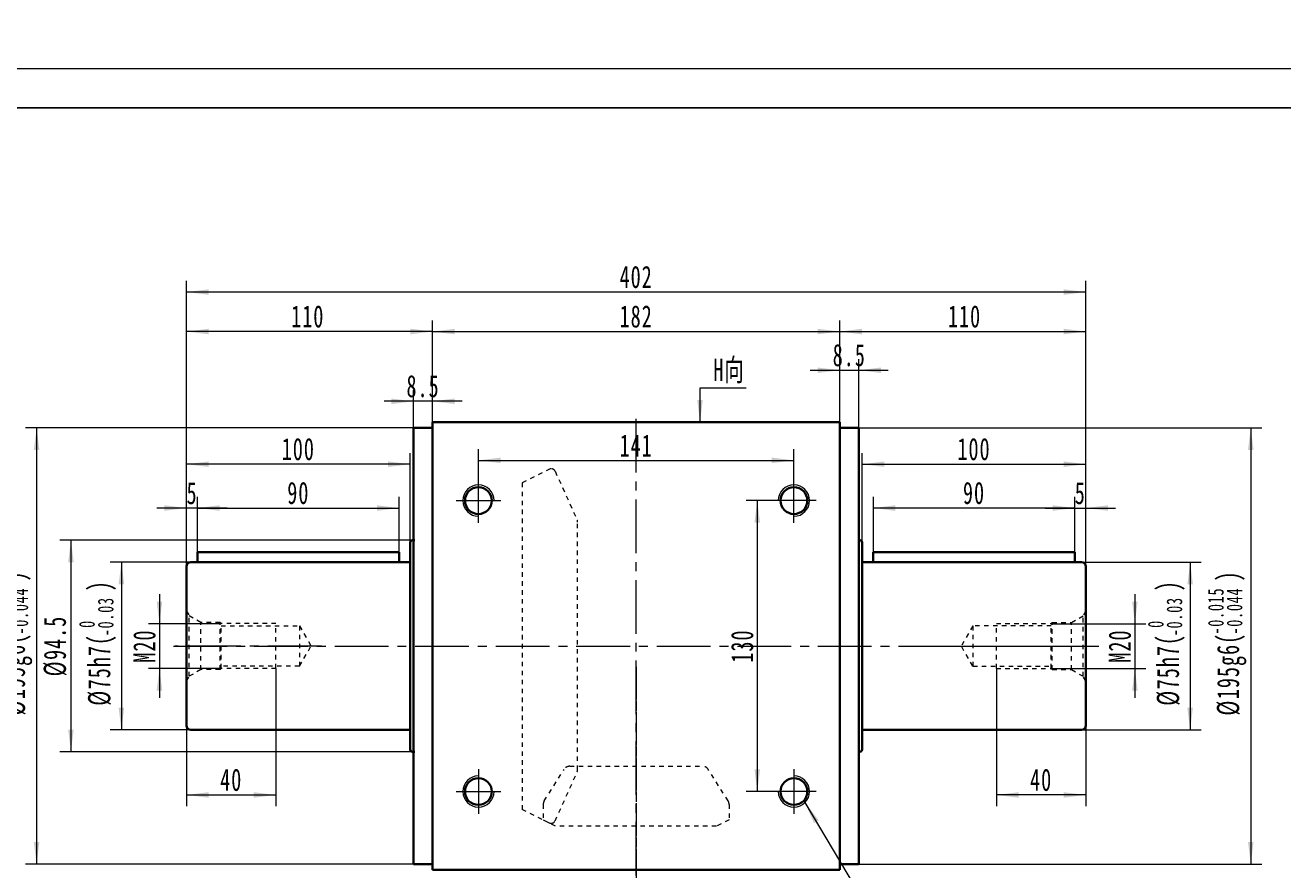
# Model space of a CAD drawing. Header units: millimetres. Extents: x 1889 to 3342, y -194 to 853.
# Tile 4 of 5: x 2180 to 2742, y 475 to 853. Entities that reach past the tile are written whole.
import ezdxf

# ---------------------------------------------------------------- set-up
doc = ezdxf.new("R2010")
doc.units = ezdxf.units.MM
doc.header["$LTSCALE"] = 2
for name, pattern in [('CENTER', [10.16, 6.35, -1.27, 1.27, -1.27]), ('点画线', [18, 12, -2, 2, -2]), ('虚线', [2, 1, -1])]:
    doc.linetypes.add(name, pattern=pattern)
doc.layers.get('0').update_dxf_attribs({"lineweight": 18})
for name, color, linetype, lineweight in [('3中心线层', 1, 'CENTER', 18), ('中心线层', 1, '点画线', 18), ('图框_外框线', 7, 'Continuous', 18), ('尺寸线层', 3, 'Continuous', 18), ('粗实线层', 7, 'Continuous', 35), ('虚线层', 6, '虚线', 18)]:
    doc.layers.add(name, color=color, linetype=linetype, lineweight=lineweight)
doc.styles.add('标准', font='txt', dxfattribs={"width": 0.667})
doc.dimstyles.new('a4-1-1.5', dxfattribs={"dimtxt": 4.5, "dimasz": 4.5, "dimexe": 2.25, "dimexo": 0, "dimgap": 0.75, "dimtad": 1, "dimdec": 3, "dimdsep": 46, "dimtxsty": '标准', "dimblk": '_CAXARROW', "dimcen": 0, "dimdle": 9, "dimazin": 2, "dimtfac": 0.707107, "dimtdec": 3, "dimtix": 1, "dimtmove": 2, "dimatfit": 3, "dimfxl": 0, "dimfrac": 2, "dimtolj": 1, "dimarcsym": 0})

# ---------------------------------------------------------------- blocks, each defined once
blk = doc.blocks.new('*X10')
at = {"layer": '尺寸线层', "linetype": 'Continuous'}
for points in [[(2382.85, 658.15), (2392.75, 659.39), (2392.75, 656.91)], [(2523.85, 658.15), (2513.95, 659.39), (2513.95, 656.91)]]:
    blk.add_hatch(color=0, dxfattribs=at).paths.add_polyline_path(points, flags=0)
at = {"layer": '尺寸线层', "color": 0, "linetype": 'Continuous'}
for p, q in [((2382.85, 650.17), (2382.85, 663.1)), ((2382.85, 658.15), (2523.85, 658.15)), ((2523.85, 650.17), (2523.85, 663.1))]:
    blk.add_line(p, q, dxfattribs=at)
at = {"layer": '尺寸线层', "color": 0, "insert": (2453.35, 664.77), "char_height": 9.9, "width": 27.0051, "attachment_point": 5, "line_spacing_factor": 1.15057, "style": '标准'}
blk.add_mtext('\\T1.1;141', dxfattribs=at)
blk = doc.blocks.new('_CAXARROW')
blk.add_hatch(color=0).paths.add_polyline_path([(0, 0), (-1, 0.125), (-1, -0.125)], flags=0)
blk = doc.blocks.new('*X11')
at = {"layer": '尺寸线层', "linetype": 'Continuous'}
for points in [[(2507.47, 640.17), (2508.7, 630.27), (2506.23, 630.27)], [(2507.47, 510.17), (2508.7, 520.07), (2506.23, 520.07)]]:
    blk.add_hatch(color=0, dxfattribs=at).paths.add_polyline_path(points, flags=0)
at = {"layer": '尺寸线层', "color": 0, "linetype": 'Continuous'}
for p, q in [((2513.85, 640.17), (2502.52, 640.17)), ((2507.47, 640.17), (2507.47, 510.17)), ((2513.85, 510.17), (2502.52, 510.17))]:
    blk.add_line(p, q, dxfattribs=at)
at = {"layer": '尺寸线层', "color": 0, "insert": (2500.76, 575.17), "char_height": 9.9, "width": 29.5115, "attachment_point": 5, "rotation": 90, "line_spacing_factor": 1.15057, "style": '标准'}
blk.add_mtext('\\T1.1;130', dxfattribs=at)
blk = doc.blocks.new('*X13')
at = {"layer": '尺寸线层', "color": 0, "char_height": 9.9, "attachment_point": 1, "rotation": 90, "line_spacing_factor": 1.15057, "style": '标准'}
for s, insert, width in [('\\T1.1;)', (2208.38, 599.64), 213.2903), ('\\T1.1;{\\H0.707107x;-0.03}', (2212.71, 579.53), 71.7195), ('\\T1.1;%%C75h7(', (2208.38, 548.51), 213.2903), ('\\T1.1;{\\H0.707107x;0}', (2204.35, 583.29), 71.7195)]:
    blk.add_mtext(s, dxfattribs=dict(at, insert=insert, width=width))
blk = doc.blocks.new('*X12')
at = {"layer": '尺寸线层', "linetype": 'Continuous'}
for points in [[(2223.26, 612.67), (2224.49, 602.77), (2222.02, 602.77)], [(2223.26, 537.67), (2224.49, 547.57), (2222.02, 547.57)]]:
    blk.add_hatch(color=0, dxfattribs=at).paths.add_polyline_path(points, flags=0)
at = {"layer": '尺寸线层', "color": 0, "linetype": 'Continuous'}
for p, q in [((2254.35, 612.67), (2218.31, 612.67)), ((2223.26, 612.67), (2223.26, 537.67)), ((2254.45, 537.67), (2218.31, 537.67))]:
    blk.add_line(p, q, dxfattribs=at)
at = {"layer": '尺寸线层', "color": 0}
blk.add_blockref('*X13', (0, 0), dxfattribs=at)
blk = doc.blocks.new('*X14')
at = {"layer": '尺寸线层', "linetype": 'Continuous'}
for points in [[(2200.71, 622.42), (2201.95, 612.52), (2199.47, 612.52)], [(2200.71, 527.92), (2201.95, 537.82), (2199.47, 537.82)]]:
    blk.add_hatch(color=0, dxfattribs=at).paths.add_polyline_path(points, flags=0)
at = {"layer": '尺寸线层', "color": 0, "linetype": 'Continuous'}
for p, q in [((2353.35, 622.42), (2195.76, 622.42)), ((2200.71, 622.42), (2200.71, 527.92)), ((2353.35, 527.92), (2195.76, 527.92))]:
    blk.add_line(p, q, dxfattribs=at)
at = {"layer": '尺寸线层', "color": 0, "insert": (2193.72, 575.17), "char_height": 9.9, "width": 52.0372, "attachment_point": 5, "rotation": 90, "line_spacing_factor": 1.15057, "style": '标准'}
blk.add_mtext('\\T1.1;%%C94.5', dxfattribs=at)
blk = doc.blocks.new('*X16')
at = {"layer": '尺寸线层', "color": 0, "char_height": 9.9, "attachment_point": 1, "rotation": 90, "line_spacing_factor": 1.15057, "style": '标准'}
for s, insert, width in [('\\T1.1;)', (2170.25, 604.04), 248.5608), ('\\T1.1;{\\H0.707107x;-0.044}', (2174.58, 580.29), 86.3291), ('\\T1.1;{\\H0.707107x;-0.015}', (2166.22, 580.29), 86.3291), ('\\T1.1;%%C195g6(', (2170.25, 544.1), 248.5608)]:
    blk.add_mtext(s, dxfattribs=dict(at, insert=insert, width=width))
blk = doc.blocks.new('*X15')
at = {"layer": '尺寸线层', "linetype": 'Continuous'}
for points in [[(2185.36, 672.67), (2186.6, 662.77), (2184.12, 662.77)], [(2185.36, 477.67), (2186.6, 487.57), (2184.12, 487.57)]]:
    blk.add_hatch(color=0, dxfattribs=at).paths.add_polyline_path(points, flags=0)
at = {"layer": '尺寸线层', "color": 0, "linetype": 'Continuous'}
for p, q in [((2353.85, 672.67), (2180.41, 672.67)), ((2185.36, 672.67), (2185.36, 477.67)), ((2353.85, 477.67), (2180.41, 477.67))]:
    blk.add_line(p, q, dxfattribs=at)
at = {"layer": '尺寸线层', "color": 0}
blk.add_blockref('*X16', (0, 0), dxfattribs=at)
blk = doc.blocks.new('*X17')
at = {"layer": '尺寸线层', "linetype": 'Continuous'}
for points in [[(2362.35, 715.7), (2372.25, 716.94), (2372.25, 714.47)], [(2544.35, 715.7), (2534.45, 716.94), (2534.45, 714.47)]]:
    blk.add_hatch(color=0, dxfattribs=at).paths.add_polyline_path(points, flags=0)
at = {"layer": '尺寸线层', "color": 0, "linetype": 'Continuous'}
for p, q in [((2362.35, 675.17), (2362.35, 720.65)), ((2544.35, 675.17), (2544.35, 720.65)), ((2362.35, 715.7), (2544.35, 715.7))]:
    blk.add_line(p, q, dxfattribs=at)
at = {"layer": '尺寸线层', "color": 0, "insert": (2453.35, 722.41), "char_height": 9.9, "width": 29.4209, "attachment_point": 5, "line_spacing_factor": 1.15057, "style": '标准'}
blk.add_mtext('\\T1.1;182', dxfattribs=at)
blk = doc.blocks.new('*X18')
at = {"layer": '尺寸线层', "linetype": 'Continuous'}
for points in [[(2252.35, 733.34), (2262.25, 732.1), (2262.25, 734.57)], [(2654.35, 733.34), (2644.45, 732.1), (2644.45, 734.57)]]:
    blk.add_hatch(color=0, dxfattribs=at).paths.add_polyline_path(points, flags=0)
at = {"layer": '尺寸线层', "color": 0, "linetype": 'Continuous'}
for p, q in [((2252.35, 610.67), (2252.35, 738.29)), ((2654.35, 610.67), (2654.35, 738.29)), ((2654.35, 733.34), (2252.35, 733.34))]:
    blk.add_line(p, q, dxfattribs=at)
at = {"layer": '尺寸线层', "color": 0, "insert": (2453.35, 740.04), "char_height": 9.9, "width": 31.1925, "attachment_point": 5, "line_spacing_factor": 1.15057, "style": '标准'}
blk.add_mtext('\\T1.1;402', dxfattribs=at)
blk = doc.blocks.new('*X19')
at = {"layer": '尺寸线层', "linetype": 'Continuous'}
for points in [[(2252.35, 715.7), (2262.25, 714.47), (2262.25, 716.94)], [(2362.35, 715.7), (2352.45, 714.47), (2352.45, 716.94)]]:
    blk.add_hatch(color=0, dxfattribs=at).paths.add_polyline_path(points, flags=0)
at = {"layer": '尺寸线层', "color": 0, "linetype": 'Continuous'}
for p, q in [((2252.35, 610.68), (2252.35, 720.65)), ((2362.35, 675.17), (2362.35, 720.65)), ((2362.35, 715.7), (2252.35, 715.7))]:
    blk.add_line(p, q, dxfattribs=at)
at = {"layer": '尺寸线层', "color": 0, "insert": (2306.57, 722.41), "char_height": 9.9, "width": 29.5115, "attachment_point": 5, "line_spacing_factor": 1.15057, "style": '标准'}
blk.add_mtext('\\T1.1;110', dxfattribs=at)
blk = doc.blocks.new('*X20')
at = {"layer": '尺寸线层', "linetype": 'Continuous'}
for points in [[(2353.85, 684.53), (2343.95, 683.3), (2343.95, 685.77)], [(2362.35, 684.53), (2372.25, 683.3), (2372.25, 685.77)]]:
    blk.add_hatch(color=0, dxfattribs=at).paths.add_polyline_path(points, flags=0)
at = {"layer": '尺寸线层', "color": 0, "linetype": 'Continuous'}
for p, q in [((2353.85, 672.67), (2353.85, 689.48)), ((2362.35, 675.17), (2362.35, 689.48)), ((2375.55, 684.53), (2340.65, 684.53))]:
    blk.add_line(p, q, dxfattribs=at)
at = {"layer": '尺寸线层', "color": 0, "insert": (2358.1, 691.24), "char_height": 9.9, "width": 25.7871, "attachment_point": 5, "line_spacing_factor": 1.15057, "style": '标准'}
blk.add_mtext('\\T1.1;8.5', dxfattribs=at)
blk = doc.blocks.new('*X21')
at = {"layer": '尺寸线层', "linetype": 'Continuous'}
blk.add_hatch(color=0, dxfattribs=at).paths.add_polyline_path([(-48.59, 72.53), (-42.47, 64.65), (-44.6, 63.39)], flags=0)
at = {"layer": '尺寸线层', "color": 0, "linetype": 'Continuous'}
blk.add_line((-48.59, 72.53), (-5.5, 0), dxfattribs=at)
at = {"layer": '尺寸线层', "color": 0}
for p, q in [((0, 21.63), (87.95, 21.63)), ((0, 0), (0, 21.63)), ((-5.5, 0), (0, 0)), ((0, 0), (87.95, 0))]:
    blk.add_line(p, q, dxfattribs=at)
at = {"layer": '尺寸线层', "color": 0, "insert": (4.95, 1.98), "char_height": 9.9, "width": 166.0005, "attachment_point": 7, "line_spacing_factor": 1.15057, "style": '标准'}
blk.add_mtext('\\T1.1;4-M14x20\\P反面，H向孔位一致', dxfattribs=at)
blk = doc.blocks.new('*X22')
at = {"layer": '尺寸线层', "linetype": 'Continuous'}
blk.add_hatch(color=0, dxfattribs=at).paths.add_polyline_path([(-1.02, -15.43), (-2.26, -5.53), (0.22, -5.53)], flags=0)
at = {"layer": '尺寸线层', "color": 0, "linetype": 'Continuous'}
blk.add_line((-1.02, -15.43), (-1.02, 0), dxfattribs=at)
at = {"layer": '尺寸线层', "color": 0}
for p, q in [((-1.02, 0), (0, 0)), ((0, 0), (19.53, 0)), ((0, 0), (0, 0))]:
    blk.add_line(p, q, dxfattribs=at)
at = {"layer": '尺寸线层', "color": 0, "insert": (4.95, 1.98), "char_height": 9.9, "width": 29.1602, "attachment_point": 7, "line_spacing_factor": 1.15057, "style": '标准'}
blk.add_mtext('\\T1.1;H向', dxfattribs=at)
blk = doc.blocks.new('*X27')
at = {"layer": '尺寸线层', "linetype": 'Continuous'}
for points in [[(2544.35, 698.39), (2534.45, 699.63), (2534.45, 697.16)], [(2552.85, 698.39), (2562.75, 699.63), (2562.75, 697.16)]]:
    blk.add_hatch(color=0, dxfattribs=at).paths.add_polyline_path(points, flags=0)
at = {"layer": '尺寸线层', "color": 0, "linetype": 'Continuous'}
for p, q in [((2544.35, 675.17), (2544.35, 703.34)), ((2552.85, 672.67), (2552.85, 703.34)), ((2531.15, 698.39), (2566.05, 698.39))]:
    blk.add_line(p, q, dxfattribs=at)
at = {"layer": '尺寸线层', "color": 0, "insert": (2548.6, 705.1), "char_height": 9.9, "width": 25.7871, "attachment_point": 5, "line_spacing_factor": 1.15057, "style": '标准'}
blk.add_mtext('\\T1.1;8.5', dxfattribs=at)
blk = doc.blocks.new('*X28')
at = {"layer": '尺寸线层', "linetype": 'Continuous'}
for points in [[(2252.35, 636.83), (2242.45, 635.59), (2242.45, 638.07)], [(2257.35, 636.83), (2267.25, 635.59), (2267.25, 638.07)]]:
    blk.add_hatch(color=0, dxfattribs=at).paths.add_polyline_path(points, flags=0)
at = {"layer": '尺寸线层', "color": 0, "linetype": 'Continuous'}
for p, q in [((2252.35, 610.67), (2252.35, 641.78)), ((2257.35, 617.17), (2257.35, 641.78)), ((2270.55, 636.83), (2239.15, 636.83))]:
    blk.add_line(p, q, dxfattribs=at)
at = {"layer": '尺寸线层', "color": 0, "insert": (2254.85, 643.45), "char_height": 9.9, "width": 19.8, "attachment_point": 5, "line_spacing_factor": 1.15057, "style": '标准'}
blk.add_mtext('\\T1.1;5', dxfattribs=at)
blk = doc.blocks.new('*X29')
at = {"layer": '尺寸线层', "linetype": 'Continuous'}
for points in [[(2257.35, 636.83), (2267.25, 638.07), (2267.25, 635.59)], [(2347.35, 636.83), (2337.45, 638.07), (2337.45, 635.59)]]:
    blk.add_hatch(color=0, dxfattribs=at).paths.add_polyline_path(points, flags=0)
at = {"layer": '尺寸线层', "color": 0, "linetype": 'Continuous'}
for p, q in [((2257.35, 617.17), (2257.35, 641.78)), ((2347.35, 617.17), (2347.35, 641.78)), ((2257.35, 636.83), (2347.35, 636.83))]:
    blk.add_line(p, q, dxfattribs=at)
at = {"layer": '尺寸线层', "color": 0, "insert": (2302.35, 643.53), "char_height": 9.9, "width": 19.8, "attachment_point": 5, "line_spacing_factor": 1.15057, "style": '标准'}
blk.add_mtext('\\T1.1;90', dxfattribs=at)
blk = doc.blocks.new('*X30')
at = {"layer": '尺寸线层', "linetype": 'Continuous'}
for points in [[(2252.35, 656.42), (2262.25, 655.19), (2262.25, 657.66)], [(2352.35, 656.42), (2342.45, 655.19), (2342.45, 657.66)]]:
    blk.add_hatch(color=0, dxfattribs=at).paths.add_polyline_path(points, flags=0)
at = {"layer": '尺寸线层', "color": 0, "linetype": 'Continuous'}
for p, q in [((2252.35, 610.67), (2252.35, 661.37)), ((2352.35, 621.42), (2352.35, 661.37)), ((2352.35, 656.42), (2252.35, 656.42))]:
    blk.add_line(p, q, dxfattribs=at)
at = {"layer": '尺寸线层', "color": 0, "insert": (2302.35, 663.13), "char_height": 9.9, "width": 29.5115, "attachment_point": 5, "line_spacing_factor": 1.15057, "style": '标准'}
blk.add_mtext('\\T1.1;100', dxfattribs=at)
blk = doc.blocks.new('2344fdffg')
at = {"layer": '中心线层', "linetype": '点画线', "lineweight": 18}
blk.add_line((60.33, 0), (-5.25, 0), dxfattribs=at)
at = {"layer": '虚线层'}
for p, q in [((0, -15.65), (0, 15.65)), ((0, 15.65), (1.26, 13.47)), ((6.4, 10.5), (1.26, 13.47)), ((1.26, -13.47), (1.26, 13.47)), ((15, 10.5), (6.4, 10.5)), ((6.4, -10.5), (6.4, 10.5)), ((15.5, 10), (15, 10.5)), ((15, -10.5), (15, 10.5)), ((40, 10), (15.5, 10)), ((15.5, -10), (15.5, 10)), ((15.5, 9), (50.5, 9)), ((40, -10), (40, 10)), ((50.5, 9), (50.5, -9)), ((50.5, 9), (55.7, 0)), ((50.5, -9), (55.7, 0)), ((6.4, -10.5), (1.26, -13.47)), ((15, -10.5), (6.4, -10.5)), ((15.5, -10), (15, -10.5)), ((50.5, -9), (15.5, -9)), ((40, -10), (15.5, -10)), ((0, -15.65), (1.26, -13.47))]:
    blk.add_line(p, q, dxfattribs=at)
blk = doc.blocks.new('*X32')
at = {"layer": '尺寸线层', "linetype": 'Continuous'}
for points in [[(2240.27, 585.17), (2241.51, 595.07), (2239.03, 595.07)], [(2240.27, 565.17), (2241.51, 555.27), (2239.03, 555.27)]]:
    blk.add_hatch(color=0, dxfattribs=at).paths.add_polyline_path(points, flags=0)
at = {"layer": '尺寸线层', "color": 0, "linetype": 'Continuous'}
for p, q in [((2240.27, 598.37), (2240.27, 551.97)), ((2267.85, 585.17), (2235.32, 585.17)), ((2267.85, 565.17), (2235.32, 565.17))]:
    blk.add_line(p, q, dxfattribs=at)
at = {"layer": '尺寸线层', "color": 0, "insert": (2233.57, 575.17), "char_height": 9.9, "width": 35.2592, "attachment_point": 5, "rotation": 90, "line_spacing_factor": 1.15057, "style": '标准'}
blk.add_mtext('\\T1.1;M20', dxfattribs=at)
blk = doc.blocks.new('*X33')
at = {"layer": '尺寸线层', "linetype": 'Continuous'}
for points in [[(2252.35, 508.64), (2262.25, 509.88), (2262.25, 507.41)], [(2292.35, 508.64), (2282.45, 509.88), (2282.45, 507.41)]]:
    blk.add_hatch(color=0, dxfattribs=at).paths.add_polyline_path(points, flags=0)
at = {"layer": '尺寸线层', "color": 0, "linetype": 'Continuous'}
for p, q in [((2292.35, 565.17), (2292.35, 503.69)), ((2252.35, 539.67), (2252.35, 503.69)), ((2252.35, 508.64), (2292.35, 508.64))]:
    blk.add_line(p, q, dxfattribs=at)
at = {"layer": '尺寸线层', "color": 0, "insert": (2272.35, 515.35), "char_height": 9.9, "width": 20.2115, "attachment_point": 5, "line_spacing_factor": 1.15057, "style": '标准'}
blk.add_mtext('\\T1.1;40', dxfattribs=at)
blk = doc.blocks.new('*X34')
at = {"layer": '尺寸线层', "linetype": 'Continuous'}
for points in [[(2559.35, 636.83), (2569.25, 635.59), (2569.25, 638.07)], [(2649.35, 636.83), (2639.45, 635.59), (2639.45, 638.07)]]:
    blk.add_hatch(color=0, dxfattribs=at).paths.add_polyline_path(points, flags=0)
at = {"layer": '尺寸线层', "color": 0, "linetype": 'Continuous'}
for p, q in [((2559.35, 617.17), (2559.35, 641.78)), ((2649.35, 617.17), (2649.35, 641.78)), ((2649.35, 636.83), (2559.35, 636.83))]:
    blk.add_line(p, q, dxfattribs=at)
at = {"layer": '尺寸线层', "color": 0, "insert": (2604.35, 643.53), "char_height": 9.9, "width": 19.8, "attachment_point": 5, "line_spacing_factor": 1.15057, "style": '标准'}
blk.add_mtext('\\T1.1;90', dxfattribs=at)
blk = doc.blocks.new('*X35')
at = {"layer": '尺寸线层', "linetype": 'Continuous'}
for points in [[(2649.35, 636.83), (2639.45, 638.07), (2639.45, 635.59)], [(2654.35, 636.83), (2664.25, 638.07), (2664.25, 635.59)]]:
    blk.add_hatch(color=0, dxfattribs=at).paths.add_polyline_path(points, flags=0)
at = {"layer": '尺寸线层', "color": 0, "linetype": 'Continuous'}
for p, q in [((2649.35, 617.17), (2649.35, 641.78)), ((2654.35, 610.67), (2654.35, 641.78)), ((2636.15, 636.83), (2667.55, 636.83))]:
    blk.add_line(p, q, dxfattribs=at)
at = {"layer": '尺寸线层', "color": 0, "insert": (2651.85, 643.45), "char_height": 9.9, "width": 19.8, "attachment_point": 5, "line_spacing_factor": 1.15057, "style": '标准'}
blk.add_mtext('\\T1.1;5', dxfattribs=at)
blk = doc.blocks.new('*X36')
at = {"layer": '尺寸线层', "linetype": 'Continuous'}
for points in [[(2554.35, 656.42), (2564.25, 657.66), (2564.25, 655.19)], [(2654.35, 656.42), (2644.45, 657.66), (2644.45, 655.19)]]:
    blk.add_hatch(color=0, dxfattribs=at).paths.add_polyline_path(points, flags=0)
at = {"layer": '尺寸线层', "color": 0, "linetype": 'Continuous'}
for p, q in [((2554.35, 621.42), (2554.35, 661.37)), ((2654.35, 610.67), (2654.35, 661.37)), ((2554.35, 656.42), (2654.35, 656.42))]:
    blk.add_line(p, q, dxfattribs=at)
at = {"layer": '尺寸线层', "color": 0, "insert": (2604.35, 663.13), "char_height": 9.9, "width": 29.5115, "attachment_point": 5, "line_spacing_factor": 1.15057, "style": '标准'}
blk.add_mtext('\\T1.1;100', dxfattribs=at)
blk = doc.blocks.new('*X38')
at = {"layer": '尺寸线层', "color": 0, "char_height": 9.9, "attachment_point": 1, "rotation": 90, "line_spacing_factor": 1.15057, "style": '标准'}
for s, insert, width in [('\\T1.1;)', (2686.07, 599.64), 213.2903), ('\\T1.1;{\\H0.707107x;-0.03}', (2690.4, 579.53), 71.7195), ('\\T1.1;%%C75h7(', (2686.07, 548.51), 213.2903), ('\\T1.1;{\\H0.707107x;0}', (2682.05, 583.29), 71.7195)]:
    blk.add_mtext(s, dxfattribs=dict(at, insert=insert, width=width))
blk = doc.blocks.new('*X37')
at = {"layer": '尺寸线层', "linetype": 'Continuous'}
for points in [[(2700.95, 612.67), (2702.19, 602.77), (2699.71, 602.77)], [(2700.95, 537.67), (2702.19, 547.57), (2699.71, 547.57)]]:
    blk.add_hatch(color=0, dxfattribs=at).paths.add_polyline_path(points, flags=0)
at = {"layer": '尺寸线层', "color": 0, "linetype": 'Continuous'}
for p, q in [((2652.35, 612.67), (2705.9, 612.67)), ((2700.95, 612.67), (2700.95, 537.67)), ((2652.24, 537.67), (2705.9, 537.67))]:
    blk.add_line(p, q, dxfattribs=at)
at = {"layer": '尺寸线层', "color": 0}
blk.add_blockref('*X38', (0, 0), dxfattribs=at)
blk = doc.blocks.new('*X39')
at = {"layer": '尺寸线层', "linetype": 'Continuous'}
for points in [[(2676.25, 585.17), (2677.48, 595.07), (2675.01, 595.07)], [(2676.25, 565.17), (2677.48, 555.27), (2675.01, 555.27)]]:
    blk.add_hatch(color=0, dxfattribs=at).paths.add_polyline_path(points, flags=0)
at = {"layer": '尺寸线层', "color": 0, "linetype": 'Continuous'}
for p, q in [((2676.25, 598.37), (2676.25, 551.97)), ((2638.85, 585.17), (2681.2, 585.17)), ((2638.85, 565.17), (2681.2, 565.17))]:
    blk.add_line(p, q, dxfattribs=at)
at = {"layer": '尺寸线层', "color": 0, "insert": (2669.54, 575.17), "char_height": 9.9, "width": 35.2592, "attachment_point": 5, "rotation": 90, "line_spacing_factor": 1.15057, "style": '标准'}
blk.add_mtext('\\T1.1;M20', dxfattribs=at)
blk = doc.blocks.new('*X40')
at = {"layer": '尺寸线层', "linetype": 'Continuous'}
for points in [[(2614.35, 508.64), (2624.25, 507.41), (2624.25, 509.88)], [(2654.35, 508.64), (2644.45, 507.41), (2644.45, 509.88)]]:
    blk.add_hatch(color=0, dxfattribs=at).paths.add_polyline_path(points, flags=0)
at = {"layer": '尺寸线层', "color": 0, "linetype": 'Continuous'}
for p, q in [((2614.35, 565.17), (2614.35, 503.69)), ((2654.35, 539.67), (2654.35, 503.69)), ((2654.35, 508.64), (2614.35, 508.64))]:
    blk.add_line(p, q, dxfattribs=at)
at = {"layer": '尺寸线层', "color": 0, "insert": (2634.35, 515.35), "char_height": 9.9, "width": 20.2115, "attachment_point": 5, "line_spacing_factor": 1.15057, "style": '标准'}
blk.add_mtext('\\T1.1;40', dxfattribs=at)
blk = doc.blocks.new('*X42')
at = {"layer": '尺寸线层', "color": 0, "char_height": 9.9, "attachment_point": 1, "rotation": 90, "line_spacing_factor": 1.15057, "style": '标准'}
for s, insert, width in [('\\T1.1;)', (2712.93, 604.04), 248.5608), ('\\T1.1;{\\H0.707107x;-0.044}', (2717.26, 580.29), 86.3291), ('\\T1.1;{\\H0.707107x;-0.015}', (2708.91, 580.29), 86.3291), ('\\T1.1;%%C195g6(', (2712.93, 544.1), 248.5608)]:
    blk.add_mtext(s, dxfattribs=dict(at, insert=insert, width=width))
blk = doc.blocks.new('*X41')
at = {"layer": '尺寸线层', "linetype": 'Continuous'}
for points in [[(2728.04, 672.67), (2729.28, 662.77), (2726.81, 662.77)], [(2728.04, 477.67), (2729.28, 487.57), (2726.81, 487.57)]]:
    blk.add_hatch(color=0, dxfattribs=at).paths.add_polyline_path(points, flags=0)
at = {"layer": '尺寸线层', "color": 0, "linetype": 'Continuous'}
for p, q in [((2552.85, 672.67), (2732.99, 672.67)), ((2728.04, 672.67), (2728.04, 477.67)), ((2552.85, 477.67), (2732.99, 477.67))]:
    blk.add_line(p, q, dxfattribs=at)
at = {"layer": '尺寸线层', "color": 0}
blk.add_blockref('*X42', (0, 0), dxfattribs=at)
blk = doc.blocks.new('*X43')
at = {"layer": '尺寸线层', "linetype": 'Continuous'}
for points in [[(2544.35, 715.7), (2554.25, 716.94), (2554.25, 714.47)], [(2654.35, 715.7), (2644.45, 716.94), (2644.45, 714.47)]]:
    blk.add_hatch(color=0, dxfattribs=at).paths.add_polyline_path(points, flags=0)
at = {"layer": '尺寸线层', "color": 0, "linetype": 'Continuous'}
for p, q in [((2544.35, 675.17), (2544.35, 720.65)), ((2654.35, 610.68), (2654.35, 720.65)), ((2544.35, 715.7), (2654.35, 715.7))]:
    blk.add_line(p, q, dxfattribs=at)
at = {"layer": '尺寸线层', "color": 0, "insert": (2600.12, 722.41), "char_height": 9.9, "width": 29.5115, "attachment_point": 5, "line_spacing_factor": 1.15057, "style": '标准'}
blk.add_mtext('\\T1.1;110', dxfattribs=at)

msp = doc.modelspace()

# ---------------------------------------------------------------- linework, layer by layer
at = {"layer": '3中心线层'}
for p, q in [((2453.3468, 565.8792), (2453.3468, 208.6149)), ((2453.3468, 563.9761), (2453.3468, 262.3062))]:
    msp.add_line(p, q, dxfattribs=at)
at = {"layer": '中心线层'}
for p, q in [((2453.3468, 220.6729), (2453.3468, 678.175)), ((2382.8468, 630.175), (2382.8468, 650.175)), ((2523.8468, 630.175), (2523.8468, 650.175)), ((2372.8468, 640.175), (2392.8468, 640.175)), ((2533.8468, 640.175), (2513.8468, 640.175)), ((2246.5968, 575.175), (2660.0968, 575.175)), ((2382.8468, 520.175), (2382.8468, 500.175)), ((2523.8468, 520.175), (2523.8468, 500.175)), ((2372.8468, 510.175), (2392.8468, 510.175)), ((2533.8468, 510.175), (2513.8468, 510.175))]:
    msp.add_line(p, q, dxfattribs=at)
at = {"layer": '图框_外框线', "color": 3}
msp.add_lwpolyline([(1888.6987, -194.4214), (3341.6479, -194.4214), (3341.6479, 833.0213), (1888.6987, 833.0213)], close=True, dxfattribs=at)
at = {"layer": '图框_外框线', "color": 3, "lineweight": 25}
msp.add_lwpolyline([(1975.1837, -177.1244), (3324.3509, -177.1244), (3324.3509, 815.7242), (1975.1837, 815.7242)], close=True, dxfattribs=at)
at = {"layer": '粗实线层'}
for p, q in [((2362.3468, 675.175), (2544.3468, 675.175)), ((2362.3468, 475.175), (2362.3468, 675.175)), ((2544.3468, 675.175), (2544.3468, 475.175)), ((2353.8468, 477.675), (2353.8468, 672.675)), ((2362.3468, 672.675), (2353.8468, 672.675)), ((2544.3468, 672.675), (2552.8468, 672.675)), ((2552.8468, 672.675), (2552.8468, 477.675)), ((2352.3468, 528.925), (2352.3468, 621.425)), ((2354.3468, 622.425), (2353.3468, 622.425)), ((2552.8468, 622.425), (2553.3468, 622.425)), ((2554.3468, 528.925), (2554.3468, 621.425)), ((2257.3468, 617.175), (2257.3468, 612.675)), ((2257.3468, 617.175), (2347.3468, 617.175)), ((2347.3468, 617.175), (2347.3468, 612.675)), ((2649.3468, 617.175), (2559.3468, 617.175)), ((2559.3468, 617.175), (2559.3468, 612.675)), ((2649.3468, 617.175), (2649.3468, 612.675)), ((2252.3468, 610.675), (2252.3468, 539.675)), ((2352.3468, 612.675), (2254.3468, 612.675)), ((2554.3468, 612.675), (2652.3468, 612.675)), ((2654.3468, 610.675), (2654.3468, 539.675)), ((2254.3468, 537.675), (2352.3468, 537.675)), ((2652.3468, 537.675), (2554.3468, 537.675)), ((2354.3468, 527.925), (2353.3468, 527.925)), ((2552.8468, 527.925), (2553.3468, 527.925)), ((2353.8468, 477.675), (2362.3468, 477.675)), ((2362.3468, 477.675), (2353.8468, 477.675)), ((2362.3468, 475.175), (2544.3468, 475.175)), ((2544.3468, 477.675), (2552.8468, 477.675))]:
    msp.add_line(p, q, dxfattribs=at)
for centre in [(2382.8468, 640.175), (2523.8468, 640.175), (2382.8468, 510.175), (2523.8468, 510.175)]:
    msp.add_circle(centre, 6, dxfattribs=at)
at = {"layer": '粗实线层', "lineweight": 18}
for centre, start, end in [((2382.8468, 640.175), 0, 270), ((2523.8468, 640.175), 270, 180), ((2382.8468, 510.175), 90, 0), ((2523.8468, 510.175), 180, 90)]:
    msp.add_arc(centre, 7, start, end, dxfattribs=at)
at = {"layer": '粗实线层'}
for centre, radius, start, end in [((2353.3468, 621.425), 1, 90, 180), ((2553.3468, 621.425), 1, 0, 90), ((2254.3468, 610.675), 2, 90, 180), ((2652.3468, 610.675), 2, 0, 90), ((2254.3468, 539.675), 2, 180, 270), ((2652.3468, 539.675), 2, 269.999999, 359.999999), ((2353.3468, 528.925), 1, 180, 270), ((2553.3468, 528.925), 1, 270, 0)]:
    msp.add_arc(centre, radius, start, end, dxfattribs=at)
at = {"layer": '虚线层'}
for p, q in [((2414.969, 654.425), (2402.3468, 648.1134)), ((2415.3114, 654.425), (2414.969, 654.425)), ((2417.135, 653.2464), (2427.0104, 631.3239)), ((2402.3468, 648.1134), (2402.3468, 502.2365)), ((2427.1868, 519.8475), (2427.1868, 630.5024)), ((2412.2601, 506.0024), (2421.146, 520.0765)), ((2417.135, 497.1035), (2427.0104, 519.026)), ((2423.6827, 521.475), (2483.011, 521.475)), ((2494.4335, 506.0024), (2485.5477, 520.0765)), ((2414.969, 495.925), (2402.3468, 502.2365)), ((2411.7968, 504.4008), (2411.7968, 497.5181)), ((2494.8968, 504.4008), (2494.8968, 497.5181)), ((2411.7968, 497.5181), (2417.4827, 494.675)), ((2415.3114, 495.925), (2414.969, 495.925)), ((2494.8968, 497.5181), (2489.211, 494.675)), ((2489.211, 494.675), (2417.4827, 494.675))]:
    msp.add_line(p, q, dxfattribs=at)
for centre, radius, start, end in [((2415.3114, 652.425), 2, 24.25, 90), ((2425.1868, 630.5024), 2, 0, 24.25), ((2423.6827, 518.475), 3, 90, 147.733333), ((2425.1868, 519.8475), 2, 335.75, 0), ((2483.011, 518.475), 3, 32.266667, 90), ((2414.7968, 504.4008), 3, 147.733333, 180), ((2491.8968, 504.4008), 3, 360, 32.266667), ((2415.3114, 497.925), 2, 270, 335.75)]:
    msp.add_arc(centre, radius, start, end, dxfattribs=at)

# ---------------------------------------------------------------- block references
at = {"layer": '尺寸线层'}
for name, p in [('*X22', (2482.918, 690.6088)), ('*X21', (2577.386, 432.6951))]:
    msp.add_blockref(name, p, dxfattribs=at)
at = {"layer": '粗实线层'}
msp.add_blockref('2344fdffg', (2252.3468, 575.175), dxfattribs=at)
at = {"layer": '粗实线层', "xscale": -1, "rotation": 360}
msp.add_blockref('2344fdffg', (2654.3468, 575.175), dxfattribs=at)

# ---------------------------------------------------------------- dimensions: what is measured, and where the dimension line sits
at = {"layer": '尺寸线层'}
for base, p1, p2, text, picture, middle in [((2185.3595, 477.675), (2353.8468, 672.675), (2353.8468, 477.675), '\\A1;%%C195g6({\\H0.707107x;\\S-0.015^ -0.044;})', '*X15', (2174.188, 575.175)), ((2728.0433, 477.675), (2552.8468, 672.675), (2552.8468, 477.675), '\\A1;%%C195g6({\\H0.707107x;\\S-0.015^ -0.044;})', '*X41', (2716.8719, 575.175)), ((2223.2575, 537.675), (2254.3468, 612.675), (2254.4488, 537.675), '\\A1;%%C75h7({\\H0.707107x;\\S 0^ -0.03;})', '*X12', (2212.086, 575.175)), ((2700.9495, 537.675), (2652.3468, 612.675), (2652.2449, 537.675), '\\A1;%%C75h7({\\H0.707107x;\\S 0^ -0.03;})', '*X37', (2689.7781, 575.175))]:
    dim = msp.add_linear_dim(base=base, p1=p1, p2=p2, angle=270, text=text, dimstyle='a4-1-1.5', override={"dimpost": '%%C<>', "dimsah": 1, "dimtfill": 1, "dimtzin": 0}, dxfattribs=at)
    dim.commit()
    dim.dimension.update_dxf_attribs({"geometry": picture, "text_midpoint": middle, "dimtype": 160})
for base, p1, p2, picture, middle in [((2252.3468, 733.3353), (2654.3468, 610.675), (2252.3468, 610.675), '*X18', (2453.3468, 740.0371)), ((2252.3468, 715.7038), (2362.3468, 675.175), (2252.3468, 610.6772), '*X19', (2306.5749, 722.4056)), ((2544.3468, 715.7038), (2362.3468, 675.175), (2544.3468, 675.175), '*X17', (2453.3468, 722.4056)), ((2654.3468, 715.7038), (2544.3468, 675.175), (2654.3468, 610.6772), '*X43', (2600.1187, 722.4056)), ((2552.8468, 698.3933), (2544.3468, 675.175), (2552.8468, 672.675), '*X27', (2548.5968, 705.0952)), ((2353.8468, 684.5333), (2362.3468, 675.175), (2353.8468, 672.675), '*X20', (2358.0968, 691.2351)), ((2252.3468, 656.4248), (2352.3468, 621.425), (2252.3468, 610.675), '*X30', (2302.3468, 663.1266)), ((2523.8468, 658.1477), (2382.8468, 650.175), (2523.8468, 650.175), '*X10', (2453.3468, 664.7666)), ((2654.3468, 656.4248), (2554.3468, 621.425), (2654.3468, 610.675), '*X36', (2604.3468, 663.1266)), ((2252.3468, 636.8303), (2257.3468, 617.175), (2252.3468, 610.675), '*X28', (2254.8468, 643.4492)), ((2559.3468, 636.8303), (2649.3468, 617.175), (2559.3468, 617.175), '*X34', (2604.3468, 643.5322)), ((2654.3468, 636.8303), (2649.3468, 617.175), (2654.3468, 610.675), '*X35', (2651.8468, 643.4492)), ((2292.3468, 508.6435), (2252.3468, 539.675), (2292.3468, 565.175), '*X33', (2272.3468, 515.3454)), ((2614.3468, 508.6435), (2654.3468, 539.675), (2614.3468, 565.175), '*X40', (2634.3468, 515.3454))]:
    dim = msp.add_linear_dim(base=base, p1=p1, p2=p2, dimstyle='a4-1-1.5', override={"dimsah": 1, "dimtfill": 1, "dimtzin": 0}, dxfattribs=at)
    dim.commit()
    dim.dimension.update_dxf_attribs({"geometry": picture, "text_midpoint": middle, "dimtype": 160})
for base, p1, p2, angle, override, picture, middle in [((2347.3468, 636.8303), (2257.3468, 617.175), (2347.3468, 617.175), 0, {"dimsah": 1, "dimtfill": 1, "dimtzin": 0}, '*X29', (2302.3468, 643.5322)), ((2507.4663, 510.175), (2513.8468, 640.175), (2513.8468, 510.175), 270, {"dimsah": 1, "dimtfill": 1, "dimtzin": 0}, '*X11', (2500.7645, 575.175)), ((2200.709, 527.925), (2353.3468, 622.425), (2353.3468, 527.925), 270, {"dimpost": '%%C<>', "dimsah": 1, "dimtfill": 1, "dimtzin": 0}, '*X14', (2193.7242, 575.175)), ((2240.2704, 565.175), (2267.8468, 585.175), (2267.8468, 565.175), 270, {"dimpost": 'M<>', "dimsah": 1, "dimtfill": 1, "dimtzin": 0}, '*X32', (2233.5685, 575.175)), ((2676.2453, 565.175), (2638.8468, 585.175), (2638.8468, 565.175), 270, {"dimpost": 'M<>', "dimsah": 1, "dimtfill": 1, "dimtzin": 0}, '*X39', (2669.5434, 575.175))]:
    dim = msp.add_linear_dim(base=base, p1=p1, p2=p2, angle=angle, dimstyle='a4-1-1.5', override=override, dxfattribs=at)
    dim.commit()
    dim.dimension.update_dxf_attribs({"geometry": picture, "text_midpoint": middle, "dimtype": 160})

doc.saveas('drawing.dxf')
